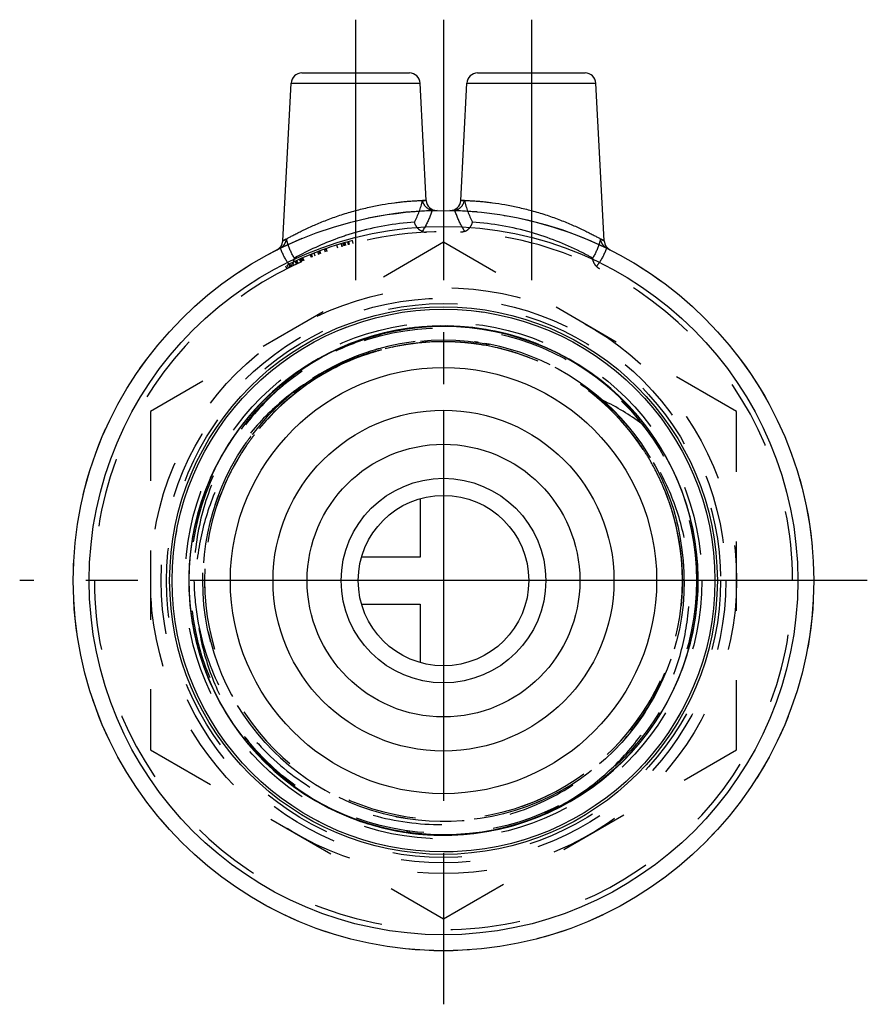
# Model space of a CAD drawing. Header units: millimetres. Extents: x 460.2 to 539.8, y 453.7 to 546.2.
import ezdxf

# ---------------------------------------------------------------- set-up
doc = ezdxf.new("R2010")
doc.units = ezdxf.units.MM
doc.header["$LTSCALE"] = 65.185185
doc.linetypes.add('CENTER', pattern=[0.6, 0.375, -0.075, 0.075, -0.075])
doc.linetypes.add('HIDDEN', pattern=[0.2, 0.1, -0.1])
for name, color, linetype in [('ACHSEN_S', 7, 'CONTINUOUS'), ('FASEN', 7, 'CONTINUOUS'), ('KOERPER', 7, 'CONTINUOUS'), ('KONST.EL_MIT_GEO', 7, 'CONTINUOUS'), ('KURVEN', 7, 'CONTINUOUS')]:
    doc.layers.add(name, color=color, linetype=linetype)

msp = doc.modelspace()

# ---------------------------------------------------------------- linework, layer by layer
at = {"layer": 'ACHSEN_S', "color": 2, "linetype": 'CENTER'}
for p, q in [((500, 546.159), (500, 453.737)), ((539.772, 493.509), (460.228, 493.509))]:
    msp.add_line(p, q, dxfattribs=at)
at = {"layer": 'FASEN', "color": 7, "linetype": 'Continuous'}
for radius in [34.75, 33.25]:
    msp.add_circle((500, 493.509), radius, dxfattribs=at)
at = {"layer": 'KOERPER', "color": 2, "linetype": 'CENTER'}
for p, q in [((491.75, 546.159), (491.75, 520.203)), ((508.25, 546.159), (508.25, 518.687))]:
    msp.add_line(p, q, dxfattribs=at)
at = {"layer": 'KOERPER', "color": 8, "linetype": 'HIDDEN'}
for radius in [34.75, 25.475]:
    msp.add_circle((500, 493.509), radius, dxfattribs=at)
at = {"layer": 'KOERPER', "color": 7, "linetype": 'Continuous'}
for radius in [23.875, 20]:
    msp.add_circle((500, 493.509), radius, dxfattribs=at)
at = {"layer": 'KOERPER', "color": 8, "linetype": 'HIDDEN'}
msp.add_arc((500, 493.509), 32.75, 180, 360, dxfattribs=at)
at = {"layer": 'KONST.EL_MIT_GEO', "color": 7, "linetype": 'Continuous'}
for p, q in [((486.699, 541.159), (496.801, 541.159)), ((503.199, 541.159), (513.301, 541.159)), ((484.924, 525.393), (485.7, 540.212)), ((485.7, 540.212), (497.8, 540.212)), ((498.377, 529.201), (497.8, 540.212)), ((501.623, 529.201), (502.2, 540.212)), ((502.2, 540.212), (514.3, 540.212)), ((515.076, 525.393), (514.3, 540.212))]:
    msp.add_line(p, q, dxfattribs=at)
at = {"layer": 'KONST.EL_MIT_GEO', "color": 8, "linetype": 'HIDDEN'}
for p, q in [((498.377, 529.202), (498.036, 529.193)), ((501.964, 529.193), (501.623, 529.202)), ((500, 525.264), (472.5, 509.387)), ((490.084, 524.722), (489.993, 525.008)), ((490.498, 524.851), (490.411, 525.138)), ((490.502, 524.852), (490.415, 525.139)), ((490.512, 524.855), (490.425, 525.142)), ((490.682, 524.906), (490.596, 525.193)), ((490.801, 524.941), (490.717, 525.229)), ((490.85, 524.955), (490.766, 525.243)), ((491.092, 525.025), (491.01, 525.313)), ((491.106, 525.029), (491.025, 525.317)), ((491.184, 525.05), (491.103, 525.339)), ((491.524, 525.144), (491.446, 525.433)), ((527.5, 509.387), (500, 525.264)), ((487.608, 523.825), (487.495, 524.102)), ((487.665, 523.848), (487.552, 524.126)), ((487.711, 523.867), (487.599, 524.145)), ((487.959, 523.965), (487.848, 524.244)), ((488.311, 524.103), (488.204, 524.383)), ((488.434, 524.149), (488.328, 524.43)), ((488.488, 524.17), (488.383, 524.45)), ((488.927, 524.331), (488.826, 524.613)), ((489.072, 524.382), (488.972, 524.665)), ((489.093, 524.39), (488.993, 524.673)), ((485.463, 522.856), (485.33, 523.125)), ((485.622, 522.935), (485.49, 523.204)), ((485.512, 523.215), (485.644, 522.945)), ((485.709, 522.977), (485.578, 523.247)), ((485.986, 523.11), (485.858, 523.381)), ((486.218, 523.218), (486.091, 523.49)), ((486.296, 523.254), (486.17, 523.527)), ((486.367, 523.287), (486.242, 523.56)), ((486.618, 523.401), (486.496, 523.675)), ((486.678, 523.427), (486.556, 523.701)), ((486.697, 523.436), (486.575, 523.71)), ((486.795, 523.479), (486.674, 523.754)), ((486.891, 523.521), (486.771, 523.796)), ((486.928, 523.538), (486.809, 523.813)), ((485.165, 523.043), (485.3, 522.775)), ((502.274, 515.816), (502.247, 515.819)), ((503.026, 515.899), (502.987, 515.904)), ((486.215, 513.035), (485.218, 512.292)), ((485.254, 512.32), (484.322, 511.551)), ((484.33, 511.558), (483.446, 510.75)), ((486.676, 511.755), (486.626, 511.719)), ((486.722, 511.789), (486.676, 511.755)), ((486.718, 511.786), (486.676, 511.755)), ((483.463, 510.767), (482.603, 509.9)), ((472.5, 509.387), (472.5, 477.632)), ((482.644, 509.942), (481.804, 509.008)), ((527.5, 477.632), (527.5, 509.387)), ((481.865, 509.079), (481.129, 508.178)), ((480.471, 507.29), (479.793, 506.275)), ((479.805, 506.295), (479.19, 505.267)), ((481.503, 506.183), (481.485, 506.158)), ((479.196, 505.277), (478.628, 504.21)), ((478.648, 504.251), (478.118, 503.126)), ((478.151, 503.2), (477.664, 502.018)), ((521.143, 500.974), (521.122, 501.034)), ((521.478, 499.952), (521.472, 499.972)), ((521.707, 499.135), (521.693, 499.189)), ((521.747, 498.98), (521.732, 499.039)), ((521.902, 498.329), (521.896, 498.358)), ((477.602, 494.554), (477.6, 494.523)), ((522.422, 493.509), (522.422, 493.527)), ((519.1, 481.763), (519.131, 481.814)), ((481.403, 478.769), (481.423, 478.743)), ((481.423, 478.743), (481.449, 478.71)), ((472.5, 477.632), (500, 461.755)), ((482.474, 477.258), (483.331, 476.38)), ((500, 461.755), (527.5, 477.632)), ((483.31, 476.401), (484.188, 475.586)), ((484.184, 475.59), (485.105, 474.817)), ((485.074, 474.841), (486.06, 474.094)), ((486, 474.138), (487.05, 473.42)), ((487.882, 472.908), (488.966, 472.307)), ((488.929, 472.327), (490.011, 471.796)), ((490.004, 471.799), (491.104, 471.325)), ((491.079, 471.335), (492.226, 470.907)), ((492.168, 470.928), (493.368, 470.546))]:
    msp.add_line(p, q, dxfattribs=at)
for points in [[(493.368, 470.546), (494.527, 470.243), (495.699, 469.998), (496.882, 469.812), (498.073, 469.686), (499.269, 469.619), (500.466, 469.613), (501.663, 469.666), (502.855, 469.779), (504.04, 469.952), (505.215, 470.184), (506.377, 470.474), (507.522, 470.823), (508.649, 471.228), (509.754, 471.689), (510.835, 472.205), (511.889, 472.774), (512.912, 473.396), (513.904, 474.068), (514.86, 474.789), (515.779, 475.557), (516.658, 476.37), (517.496, 477.225), (518.29, 478.122), (519.037, 479.058), (519.737, 480.029), (520.388, 481.035), (520.987, 482.072), (521.534, 483.137), (522.026, 484.229), (522.463, 485.344), (522.844, 486.479), (523.168, 487.632), (523.433, 488.8), (523.639, 489.98), (523.787, 491.168), (523.874, 492.363), (523.901, 493.56), (523.869, 494.757), (523.776, 495.951), (523.624, 497.139), (523.413, 498.318), (523.143, 499.484), (522.814, 500.636), (522.429, 501.77), (521.987, 502.883), (521.49, 503.972), (520.939, 505.036), (520.335, 506.07), (519.68, 507.073), (518.976, 508.041), (518.225, 508.974), (517.427, 509.867), (516.586, 510.719), (515.703, 511.529), (514.781, 512.293), (513.822, 513.009), (512.828, 513.677), (511.801, 514.294), (510.745, 514.859), (509.662, 515.371), (508.555, 515.827), (507.427, 516.228), (506.279, 516.571), (505.116, 516.857), (503.941, 517.084), (502.755, 517.252), (501.562, 517.36), (500.366, 517.408), (499.168, 517.397), (497.973, 517.325), (496.782, 517.193), (495.6, 517.003), (494.429, 516.753), (493.272, 516.444), (492.131, 516.079), (491.011, 515.656), (489.913, 515.178), (488.84, 514.646), (487.795, 514.06), (486.781, 513.423), (485.8, 512.736), (484.855, 512.001), (483.948, 511.219), (483.081, 510.393), (482.257, 509.524), (481.477, 508.615), (480.86, 507.825)], [(500.877, 517.395), (499.679, 517.409), (498.482, 517.363), (497.29, 517.257), (496.103, 517.091), (494.927, 516.866), (493.764, 516.583), (492.616, 516.242), (491.486, 515.843), (490.378, 515.389), (489.295, 514.879), (488.238, 514.316), (487.21, 513.701), (486.15, 512.989)], [(487.05, 473.42), (488.073, 472.797), (489.125, 472.225), (490.205, 471.707), (491.309, 471.244), (492.435, 470.837), (493.58, 470.486), (494.742, 470.194), (495.916, 469.959), (497.101, 469.784), (498.293, 469.669), (499.489, 469.613), (500.687, 469.618), (501.883, 469.682), (503.074, 469.806), (504.257, 469.99), (505.43, 470.233), (506.589, 470.534), (507.731, 470.893), (508.854, 471.309), (509.955, 471.78), (511.031, 472.306), (512.079, 472.885), (513.097, 473.516), (514.082, 474.197), (515.032, 474.927), (515.944, 475.703), (516.816, 476.524), (517.645, 477.388), (518.431, 478.292), (519.17, 479.234), (519.861, 480.212), (520.502, 481.223), (521.092, 482.266), (521.628, 483.336), (522.111, 484.433), (522.538, 485.551), (522.908, 486.69), (523.221, 487.846), (523.475, 489.016), (523.671, 490.198), (523.807, 491.388), (523.884, 492.583), (523.9, 493.78), (523.856, 494.977), (523.753, 496.17), (523.59, 497.357), (523.368, 498.533), (523.087, 499.698), (522.748, 500.846), (522.352, 501.976), (521.899, 503.085), (521.392, 504.17), (520.832, 505.228), (520.218, 506.257), (519.555, 507.254), (518.842, 508.216), (518.081, 509.141), (517.276, 510.027), (516.427, 510.872), (515.536, 511.673), (514.607, 512.428), (513.641, 513.136), (512.641, 513.795), (511.609, 514.402), (510.548, 514.958), (509.46, 515.459), (508.349, 515.905), (507.217, 516.295), (506.066, 516.628), (504.901, 516.903), (503.723, 517.119), (502.536, 517.276), (501.342, 517.373), (500.145, 517.411), (498.948, 517.388), (497.753, 517.305), (496.564, 517.163), (495.383, 516.961), (494.215, 516.7), (493.248, 516.437)], [(493.248, 516.437), (492.342, 516.151), (491.25, 515.752), (490.179, 515.3), (489.13, 514.796), (488.108, 514.242), (487.113, 513.639)], [(486.396, 513.161), (485.428, 512.455), (484.498, 511.702), (483.606, 510.902), (482.755, 510.059), (481.948, 509.175), (481.186, 508.251), (480.438, 507.243)], [(481.804, 509.008), (481.051, 508.077), (480.345, 507.109), (479.688, 506.108), (479.083, 505.075), (478.53, 504.012), (478.031, 502.924), (477.587, 501.812), (477.199, 500.679), (476.869, 499.527), (476.596, 498.361), (476.382, 497.183), (476.228, 495.995), (476.133, 494.802), (476.099, 493.604), (476.124, 492.407), (476.209, 491.213), (476.354, 490.024), (476.558, 488.844), (476.821, 487.676), (477.143, 486.522), (477.521, 485.386), (477.957, 484.27), (478.447, 483.178), (478.992, 482.111), (479.589, 481.073), (480.237, 480.066), (480.936, 479.093), (481.682, 478.156), (482.517, 477.211)], [(477.664, 502.018), (477.266, 500.889), (476.925, 499.741), (476.642, 498.577), (476.417, 497.401), (476.252, 496.215), (476.146, 495.022), (476.101, 493.825), (476.115, 492.627), (476.189, 491.432), (476.323, 490.242), (476.516, 489.06), (476.769, 487.89), (477.079, 486.733), (477.447, 485.593), (477.872, 484.474), (478.353, 483.377), (478.887, 482.305), (479.475, 481.262), (480.114, 480.249), (480.803, 479.27), (481.541, 478.326), (482.324, 477.421), (483.152, 476.555), (484.023, 475.733), (484.933, 474.955), (485.882, 474.223), (486.865, 473.54), (487.948, 472.869)], [(477.706, 502.126), (477.313, 501.031), (476.974, 499.919), (476.689, 498.791), (476.46, 497.651), (476.286, 496.501), (476.169, 495.344), (476.108, 494.183), (476.104, 493.02), (476.156, 491.859), (476.264, 490.701), (476.429, 489.55), (476.649, 488.408), (476.925, 487.278), (477.256, 486.163), (477.64, 485.065), (478.077, 483.988), (478.566, 482.933), (479.106, 481.903), (479.695, 480.9), (480.332, 479.928), (481.016, 478.987), (481.745, 478.081)], [(493.275, 470.573), (494.399, 470.274), (495.536, 470.029), (496.683, 469.839), (496.806, 469.822)]]:
    msp.add_lwpolyline(points, dxfattribs=at)
for centre, radius in [((500, 493.509), 27.5), ((500, 493.509), 26.5), ((500, 493.509), 26), ((500, 493.509), 24.25), ((500, 493.509), 23.731), ((500, 493.509), 23.731), ((500, 493.51), 22.593)]:
    msp.add_circle(centre, radius, dxfattribs=at)
at = {"layer": 'KONST.EL_MIT_GEO', "color": 7, "linetype": 'Continuous'}
for radius in [25.7, 25.475]:
    msp.add_circle((500, 493.509), radius, dxfattribs=at)
for centre, start, end in [((486.699, 540.159), 89.99996, 177), ((496.801, 540.159), 3, 90.00004), ((503.199, 540.159), 89.99996, 177), ((513.301, 540.159), 3, 90.00004), ((499.375, 529.254), 183, 270.85412), ((500.625, 529.254), 269.14586, 357), ((483.925, 525.442), 296.72257, 357), ((516.075, 525.442), 183, 243.27743)]:
    msp.add_arc(centre, 1, start, end, dxfattribs=at)
at = {"layer": 'KONST.EL_MIT_GEO', "color": 8, "linetype": 'HIDDEN'}
for centre, radius, start, end in [((489.644, 531.149), 8.617, 332.37519, 346.87645), ((510.373, 531.156), 8.635, 193.13856, 207.6098), ((500, 493.509), 34.75, 91.00143, 116.72168), ((500, 493.509), 34.75, 63.27833, 88.99857), ((498.955, 501.366), 25.842, 93.71817, 106.18875), ((501.02, 501.223), 25.986, 73.84597, 86.2471), ((500, 493.509), 32.75, 0, 180), ((500, 493.509), 33.05, 105.00203, 116.67091), ((484.171, 525.618), 1.048, 296.21237, 301.09881), ((515.829, 525.618), 1.048, 238.89814, 243.78456), ((500, 493.51), 22.593, 126.13921, 105.92562), ((500, 493.511), 22.421, 87.45391, 179.99997), ((499.936, 493.01), 22.926, 82.32123, 105.9038), ((500, 493.51), 22.422, 85.82486, 105.72725), ((499.999, 493.49), 22.442, 87.11968, 87.45343), ((500, 493.496), 22.436, 86.91796, 87.23029), ((499.998, 493.485), 22.447, 84.77442, 87.11958), ((500, 493.517), 22.415, 83.16552, 86.9183), ((500.003, 493.548), 22.384, 85.36016, 85.86658), ((499.999, 493.493), 22.439, 84.48776, 84.77428), ((500.001, 493.511), 22.421, 82.31409, 84.488), ((500.001, 493.524), 22.407, 82.31083, 84.17983), ((499.998, 493.499), 22.433, 80.29798, 83.37753), ((499.999, 493.493), 22.61, 82.30557, 82.57787), ((499.999, 493.504), 22.428, 81.82672, 82.31104), ((500, 493.509), 22.423, 0.00033, 82.31263), ((500.005, 493.54), 22.392, 82.05052, 82.31366), ((500.006, 493.552), 22.551, 82.0922, 82.32255), ((499.998, 493.498), 22.604, 81.6075, 82.31666), ((500.006, 493.547), 22.384, 81.81771, 82.05052), ((500, 493.509), 22.593, 106.41005, 125.81363), ((500, 493.509), 22.423, 107.57395, 125.6771), ((500.006, 493.489), 22.443, 105.03707, 107.6224), ((500.004, 493.495), 22.438, 106.60336, 106.79033), ((500.002, 493.499), 22.604, 105.5637, 106.4113), ((500.005, 493.495), 22.438, 105.67244, 106.05844), ((500, 493.51), 22.422, 2.61085, 81.82824), ((500.07, 493.442), 23.827, 128.61575, 143.1751), ((500.057, 493.45), 22.504, 126.81075, 140.41124), ((500.011, 493.496), 22.61, 125.77188, 127.06441), ((499.978, 493.539), 22.557, 126.1384, 126.78019), ((499.986, 493.528), 22.399, 126.14326, 126.78446), ((499.988, 493.525), 22.573, 125.51062, 126.1384), ((500.004, 493.506), 22.598, 125.51443, 126.14169), ((499.982, 493.533), 22.393, 126.14689, 126.37303), ((499.98, 493.537), 22.559, 125.83143, 126.00524), ((500.006, 493.5), 22.434, 125.67598, 126.13034), ((505.265, 490.152), 22.474, 53.57944, 64.35797), ((500.02, 493.496), 22.617, 143.69034, 146.66634), ((499.995, 493.514), 22.416, 143.8412, 145.50895), ((500.011, 493.502), 22.606, 143.19908, 143.6901), ((499.961, 493.538), 22.374, 143.20492, 143.84091), ((499.939, 493.555), 22.347, 143.03206, 143.20485), ((499.954, 493.544), 22.365, 142.4328, 143.03201), ((500, 493.509), 22.423, 145.66089, 177.3299), ((500.011, 493.503), 22.435, 146.66604, 150.13135), ((500.022, 493.496), 22.448, 145.69837, 146.66685), ((500.014, 493.501), 22.439, 145.50869, 145.69832), ((500.006, 493.506), 22.43, 150.13157, 153.59769), ((499.967, 493.525), 22.386, 153.59865, 154.23153), ((499.993, 493.505), 22.431, 21.49041, 22.77245), ((500.021, 493.517), 22.4, 20.88645, 21.49028), ((500.042, 493.524), 22.378, 20.42681, 20.88643), ((500.061, 493.532), 22.358, 19.99818, 20.42681), ((499.577, 493.357), 22.872, 19.61263, 19.99798), ((499.568, 493.353), 22.882, 16.81244, 19.45379), ((499.572, 493.355), 22.878, 16.5667, 16.76234), ((499.578, 493.356), 22.871, 16.17189, 16.56671), ((499.596, 493.361), 22.853, 15.17475, 16.17198), ((499.62, 493.368), 22.828, 14.77323, 15.17465), ((499.639, 493.373), 22.808, 14.38476, 14.63318), ((499.656, 493.377), 22.791, 14.06521, 14.23005), ((499.683, 493.384), 22.763, 12.62098, 14.06531), ((499.638, 493.38), 22.808, 0.32433, 12.53078), ((499.981, 493.509), 22.403, 177.20708, 182.86016), ((500.02, 493.508), 22.442, 177.32834, 177.55049), ((500.021, 493.509), 22.401, 357.13987, 2.68692), ((499.923, 493.509), 22.345, 179.76544, 179.99997), ((500.075, 493.509), 22.348, 0.00079, 0.31613), ((500.006, 493.846), 23.424, 180.82417, 189.65696), ((499.929, 493.51), 22.351, 180.00003, 180.44985), ((500, 493.509), 22.422, 180.00008, 359.99956), ((499.99, 493.51), 22.413, 180.4507, 182.85921), ((499.639, 493.401), 22.806, 321.58062, 0.27295), ((500, 493.51), 22.423, 289.3288, 335.31871), ((500.013, 493.503), 22.408, 331.85245, 335.32225), ((499.982, 493.52), 22.443, 328.56323, 331.41789), ((499.992, 493.514), 22.432, 331.41812, 331.85275), ((500.008, 493.504), 22.412, 324.94107, 328.40994), ((499.99, 493.515), 22.434, 328.40971, 328.61627), ((499.988, 493.519), 22.438, 320.79308, 324.94047), ((500.027, 493.491), 22.39, 324.94181, 325.55238), ((500.018, 493.524), 23.754, 218.11892, 218.48168), ((499.982, 493.496), 23.709, 218.12849, 218.48315), ((499.973, 493.488), 23.696, 218.48081, 219.30411), ((499.996, 493.522), 22.435, 289.02995, 289.32732), ((499.995, 493.474), 23.695, 261.59761, 262.31717)]:
    msp.add_arc(centre, radius, start, end, dxfattribs=at)
at = {"layer": 'KONST.EL_MIT_GEO', "color": 7, "linetype": 'Continuous'}
for points, knots in [([(491.75, 528.242), (492.169, 528.357), (492.998, 528.562), (494.214, 528.804), (495.184, 528.952), (495.905, 529.04), (496.391, 529.09), (496.831, 529.127), (497.223, 529.155), (497.561, 529.174), (497.843, 529.186), (498.041, 529.193), (498.169, 529.197), (498.242, 529.198), (498.297, 529.201), (498.342, 529.199), (498.358, 529.205), (498.378, 529.199), (498.377, 529.202)], [0, 0, 0, 0, 0.194202, 0.381216, 0.554022, 0.632954, 0.705839, 0.771947, 0.83063, 0.881299, 0.923462, 0.956694, 0.969859, 0.980673, 0.98911, 0.995154, 0.998788, 1, 1, 1, 1]), ([(501.623, 529.202), (501.623, 529.199), (501.634, 529.203), (501.642, 529.201), (501.665, 529.201), (501.701, 529.2), (501.758, 529.199), (501.831, 529.197), (501.959, 529.193), (502.157, 529.186), (502.439, 529.174), (502.777, 529.155), (503.169, 529.127), (503.609, 529.09), (504.095, 529.04), (504.816, 528.952), (505.786, 528.804), (507.002, 528.562), (507.831, 528.357), (508.25, 528.242)], [0, 0, 0, 0, 0.001212, 0.002728, 0.004847, 0.010891, 0.019328, 0.030142, 0.043307, 0.076537, 0.1187, 0.169366, 0.228048, 0.294155, 0.367039, 0.445971, 0.618777, 0.805794, 1, 1, 1, 1]), ([(484.924, 525.389), (484.922, 525.386), (484.945, 525.405), (484.961, 525.409), (485.012, 525.441), (485.071, 525.473), (485.152, 525.519), (485.29, 525.596), (485.502, 525.714), (485.8, 525.875), (486.153, 526.06), (486.557, 526.264), (487.181, 526.567), (488.054, 526.962), (489.199, 527.424), (490.443, 527.863), (491.308, 528.122), (491.75, 528.242)], [0, 0, 0, 0, 0.001404, 0.005598, 0.012544, 0.022201, 0.034502, 0.049356, 0.086348, 0.132341, 0.186435, 0.247751, 0.315442, 0.466879, 0.635067, 0.814638, 1, 1, 1, 1]), ([(508.25, 528.242), (508.692, 528.122), (509.557, 527.863), (510.801, 527.424), (511.778, 527.03), (512.501, 526.711), (512.993, 526.483), (513.443, 526.264), (513.847, 526.06), (514.2, 525.875), (514.499, 525.714), (514.71, 525.597), (514.849, 525.519), (514.928, 525.474), (514.99, 525.438), (515.03, 525.417), (515.056, 525.401), (515.065, 525.398), (515.077, 525.386), (515.076, 525.389)], [0, 0, 0, 0, 0.185358, 0.364927, 0.533112, 0.611266, 0.684554, 0.752244, 0.813559, 0.867653, 0.913646, 0.950639, 0.965494, 0.977795, 0.987453, 0.9944, 0.996843, 0.998595, 1, 1, 1, 1])]:
    msp.add_open_spline(points, degree=3, knots=knots, dxfattribs=at)
at = {"layer": 'KONST.EL_MIT_GEO', "color": 8, "linetype": 'HIDDEN'}
for points, knots in [([(498.925, 528.265), (498.702, 528.307), (498.286, 528.55), (498.075, 528.975), (498.036, 529.193)], [0, 0, 0, 0, 0.505508, 1, 1, 1, 1]), ([(501.075, 528.265), (501.298, 528.307), (501.714, 528.55), (501.925, 528.975), (501.964, 529.193)], [0, 0, 0, 0, 0.505508, 1, 1, 1, 1]), ([(498.925, 528.265), (498.872, 528.095), (498.633, 527.404), (498.3, 526.747), (498.004, 526.28)], [0, 0, 0, 0, 0.244299, 1, 1, 1, 1]), ([(501.996, 526.28), (501.895, 526.439), (501.524, 527.068), (501.235, 527.746), (501.075, 528.265)], [0, 0, 0, 0, 0.256953, 1, 1, 1, 1]), ([(498.004, 526.28), (497.827, 526.353), (497.511, 526.608), (497.329, 526.964), (497.279, 527.154)], [0, 0, 0, 0, 0.493829, 1, 1, 1, 1]), ([(501.996, 526.28), (502.173, 526.353), (502.489, 526.608), (502.671, 526.964), (502.721, 527.154)], [0, 0, 0, 0, 0.49383, 1, 1, 1, 1]), ([(491.75, 526.183), (491.184, 526.02), (489.21, 525.377), (487.314, 524.506), (486.016, 523.783)], [0, 0, 0, 0, 0.28381, 1, 1, 1, 1]), ([(498.004, 526.28), (498.035, 526.268), (498.168, 526.225), (498.31, 526.216), (498.415, 526.221)], [0, 0, 0, 0, 0.241227, 1, 1, 1, 1]), ([(501.996, 526.28), (501.965, 526.268), (501.832, 526.225), (501.69, 526.216), (501.585, 526.221)], [0, 0, 0, 0, 0.241227, 1, 1, 1, 1]), ([(513.984, 523.783), (513.616, 523.988), (511.782, 524.958), (509.837, 525.724), (508.25, 526.183)], [0, 0, 0, 0, 0.203476, 1, 1, 1, 1]), ([(484.713, 524.721), (484.864, 524.812), (485.12, 525.072), (485.242, 525.412), (485.267, 525.584)], [0, 0, 0, 0, 0.50425, 1, 1, 1, 1]), ([(485.267, 525.584), (485.218, 525.556), (485.132, 525.508), (485.034, 525.453), (484.976, 525.419), (484.949, 525.404), (484.933, 525.394), (484.925, 525.391), (484.924, 525.389)], [0, 0, 0, 0, 0.431486, 0.745513, 0.856453, 0.936011, 0.983941, 1, 1, 1, 1]), ([(486.016, 523.783), (485.746, 524.188), (485.475, 524.795), (485.305, 525.423), (485.267, 525.584)], [0, 0, 0, 0, 0.747403, 1, 1, 1, 1]), ([(514.733, 525.584), (514.695, 525.423), (514.525, 524.795), (514.254, 524.188), (513.984, 523.783)], [0, 0, 0, 0, 0.252595, 1, 1, 1, 1]), ([(515.076, 525.389), (515.075, 525.391), (515.066, 525.393), (515.052, 525.405), (515.023, 525.419), (514.966, 525.453), (514.868, 525.508), (514.782, 525.556), (514.733, 525.584)], [0, 0, 0, 0, 0.016045, 0.063966, 0.143518, 0.254456, 0.568495, 1, 1, 1, 1]), ([(515.287, 524.721), (515.136, 524.812), (514.88, 525.072), (514.758, 525.412), (514.733, 525.584)], [0, 0, 0, 0, 0.504251, 1, 1, 1, 1]), ([(485.652, 523.008), (485.545, 523.133), (485.149, 523.654), (484.866, 524.256), (484.713, 524.72)], [0, 0, 0, 0, 0.251997, 1, 1, 1, 1]), ([(515.287, 524.72), (515.134, 524.256), (514.851, 523.654), (514.455, 523.133), (514.348, 523.008)], [0, 0, 0, 0, 0.748001, 1, 1, 1, 1]), ([(485.652, 523.008), (485.702, 523.058), (485.885, 523.282), (485.987, 523.567), (486.016, 523.783)], [0, 0, 0, 0, 0.245758, 1, 1, 1, 1]), ([(514.348, 523.008), (514.298, 523.058), (514.115, 523.282), (514.013, 523.567), (513.984, 523.783)], [0, 0, 0, 0, 0.245756, 1, 1, 1, 1]), ([(485.652, 523.008), (485.632, 522.987), (485.545, 522.909), (485.444, 522.847), (485.366, 522.808)], [0, 0, 0, 0, 0.244782, 1, 1, 1, 1]), ([(514.348, 523.008), (514.368, 522.987), (514.455, 522.909), (514.556, 522.847), (514.634, 522.808)], [0, 0, 0, 0, 0.244782, 1, 1, 1, 1]), ([(518.608, 508.237), (519.817, 507.346), (516.477, 510.851), (515.169, 511.951), (514.716, 512.322), (514.267, 512.669), (513.653, 513.121), (512.866, 513.655), (511.891, 514.25), (510.887, 514.797), (509.516, 515.459), (507.743, 516.16), (505.545, 516.791), (503.296, 517.206), (501.017, 517.402), (497.97, 517.369), (494.187, 516.773), (489.876, 515.199), (487.255, 513.611), (486.038, 512.699)], [0, 0, 0, 0, 0.123576, 0.139235, 0.154895, 0.170555, 0.186215, 0.217533, 0.248852, 0.28017, 0.31149, 0.37411, 0.436732, 0.499356, 0.561984, 0.624616, 0.749748, 0.874886, 1, 1, 1, 1]), ([(517.681, 507.575), (516.756, 508.666), (514.725, 510.703), (511.168, 513.146), (507.222, 514.889), (504.417, 515.539), (502.999, 515.73)], [0, 0, 0, 0, 0.250017, 0.500003, 0.749992, 1, 1, 1, 1]), ([(493.654, 515.059), (492.412, 514.705), (489.983, 513.789), (487.742, 512.484), (486.676, 511.755)], [0, 0, 0, 0, 0.499974, 1, 1, 1, 1]), ([(486.038, 512.699), (484.561, 511.592), (481.856, 509.021), (478.813, 504.334), (476.946, 499.068), (476.558, 495.355), (476.584, 493.509)], [0, 0, 0, 0, 0.250008, 0.500007, 0.750003, 1, 1, 1, 1]), ([(486.676, 511.755), (485.393, 510.879), (483.003, 508.854), (480.117, 505.155), (478.04, 500.946), (476.854, 496.407), (476.601, 491.721), (477.286, 487.08), (478.874, 482.667), (480.493, 479.987), (481.423, 478.743)], [0, 0, 0, 0, 0.124995, 0.249985, 0.374983, 0.499982, 0.624983, 0.749987, 0.874989, 1, 1, 1, 1]), ([(521.07, 501.179), (520.911, 501.617), (520.565, 502.484), (519.968, 503.75), (519.295, 504.977), (518.674, 505.965), (518.143, 506.731), (517.727, 507.294), (517.295, 507.845), (516.848, 508.383), (516.463, 508.821), (516.149, 509.164), (515.907, 509.421), (515.672, 509.666), (515.402, 509.943), (515.262, 510.087), (514.899, 510.457), (514.991, 510.413)], [0, 0, 0, 0, 0.1255, 0.250997, 0.376493, 0.501987, 0.56474, 0.627493, 0.690246, 0.752997, 0.815748, 0.847123, 0.878498, 0.909871, 0.941242, 0.972606, 1, 1, 1, 1]), ([(514.003, 474.35), (515.229, 475.304), (517.5, 477.459), (520.2, 481.294), (522.09, 485.588), (523.086, 490.173), (523.145, 494.865), (522.257, 499.473), (520.454, 503.805), (518.685, 506.39), (517.681, 507.575)], [0, 0, 0, 0, 0.125011, 0.250013, 0.375017, 0.500018, 0.625017, 0.750014, 0.875005, 1, 1, 1, 1]), ([(476.914, 489.917), (477.283, 487.75), (478.645, 483.498), (482.388, 477.966), (487.54, 473.707), (493.686, 471.08), (500.326, 470.305), (506.912, 471.457), (512.89, 474.442), (516.144, 477.506), (517.508, 479.229)], [0, 0, 0, 0, 0.125011, 0.250018, 0.375025, 0.500027, 0.625025, 0.750019, 0.875011, 1, 1, 1, 1]), ([(481.423, 478.743), (482.332, 477.527), (484.424, 475.289), (488.149, 472.621), (492.323, 470.726), (495.301, 470.025), (496.806, 469.822)], [0, 0, 0, 0, 0.249948, 0.499946, 0.749964, 1, 1, 1, 1]), ([(496.806, 469.822), (498.311, 469.619), (501.369, 469.507), (505.896, 470.228), (510.195, 471.815), (512.804, 473.418), (514.003, 474.35)], [0, 0, 0, 0, 0.250035, 0.500054, 0.750051, 1, 1, 1, 1])]:
    msp.add_open_spline(points, degree=3, knots=knots, dxfattribs=at)
for points in [[(498.925, 528.265), (498.993, 528.252), (499.064, 528.247), (499.134, 528.249)], [(501.075, 528.265), (501.007, 528.252), (500.936, 528.247), (500.866, 528.249)]]:
    msp.add_open_spline(points, degree=3, dxfattribs=at)
at = {"layer": 'KURVEN', "color": 40, "linetype": 'Continuous'}
for p, q in [((500, 509.509), (500, 477.509)), ((497.8, 501.201), (497.8, 495.709)), ((497.8, 495.709), (492.308, 495.709)), ((516, 493.509), (484, 493.509)), ((492.308, 491.309), (497.8, 491.309)), ((497.8, 491.309), (497.8, 485.818))]:
    msp.add_line(p, q, dxfattribs=at)
for radius in [16, 12.8, 9.6, 8]:
    msp.add_circle((500, 493.509), radius, dxfattribs=at)

doc.saveas('drawing.dxf')
